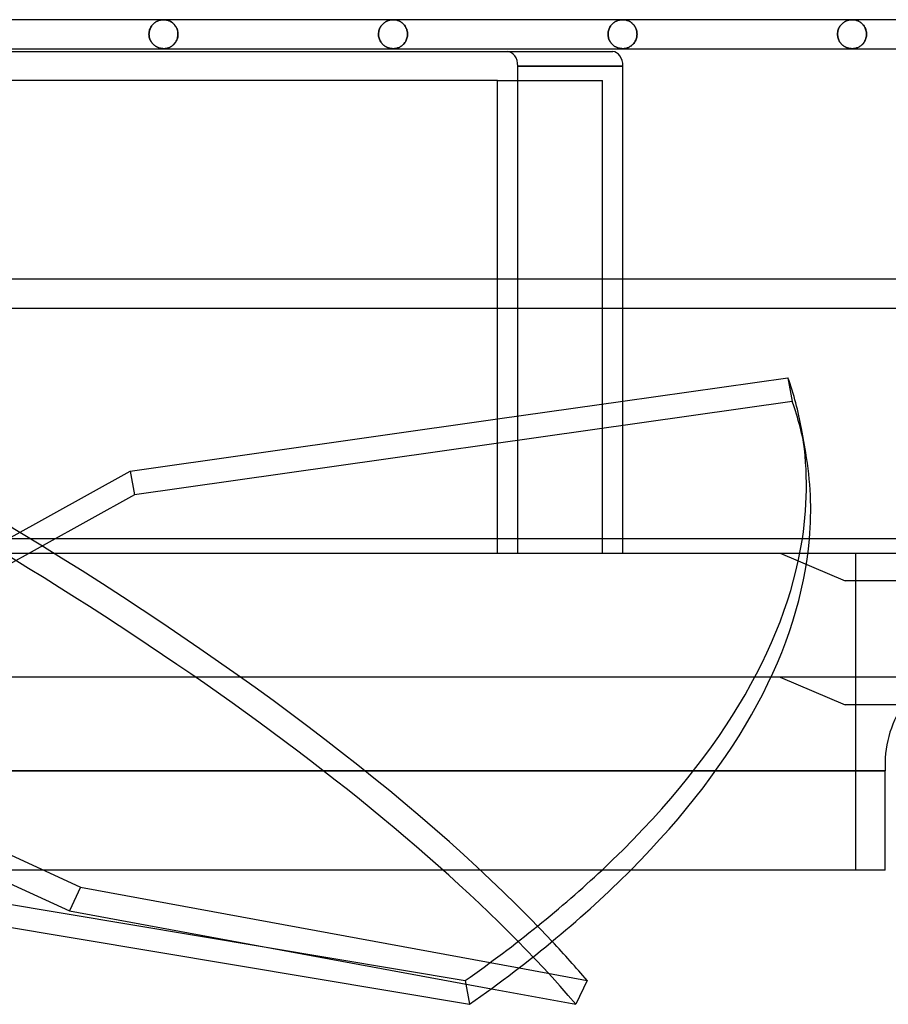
# Model space of a CAD drawing. Header units: millimetres. Extents: x -133 to 133, y -31 to 76.
# Tile 6 of 7: x 43 to 103, y -31 to 37. Entities that reach past the tile are written whole.
import ezdxf

# ---------------------------------------------------------------- set-up
doc = ezdxf.new("R2010")
doc.units = ezdxf.units.MM
doc.layers.add('HIDDEN', color=7, linetype='Continuous')
doc.layers.add('THICK', color=7, linetype='Continuous')

msp = doc.modelspace()

# ---------------------------------------------------------------- linework, layer by layer
at = {"layer": 'HIDDEN'}
for p, q in [((52.199, 36.664), (52.249, 36.693)), ((52.249, 36.693), (52.199, 36.664)), ((52.249, 36.693), (52.301, 36.719)), ((52.301, 36.719), (52.249, 36.693)), ((52.301, 36.719), (52.353, 36.742)), ((52.353, 36.742), (52.301, 36.719)), ((52.353, 36.742), (52.406, 36.761)), ((52.406, 36.761), (52.353, 36.742)), ((52.406, 36.761), (52.459, 36.778)), ((52.459, 36.778), (52.406, 36.761)), ((52.459, 36.778), (52.513, 36.791)), ((52.513, 36.791), (52.459, 36.778)), ((52.513, 36.791), (52.567, 36.802)), ((52.567, 36.802), (52.513, 36.791)), ((52.567, 36.802), (52.621, 36.809)), ((52.621, 36.809), (52.567, 36.802)), ((52.621, 36.809), (52.676, 36.814)), ((52.676, 36.814), (52.621, 36.809)), ((52.676, 36.814), (52.73, 36.815)), ((52.73, 36.815), (52.676, 36.814)), ((52.78, 36.814), (52.73, 36.815)), ((52.73, 36.815), (52.782, 36.814)), ((52.83, 36.81), (52.78, 36.814)), ((52.782, 36.814), (52.834, 36.81)), ((52.88, 36.804), (52.83, 36.81)), ((52.834, 36.81), (52.886, 36.803)), ((52.93, 36.795), (52.88, 36.804)), ((52.886, 36.803), (52.938, 36.793)), ((52.979, 36.783), (52.93, 36.795)), ((52.938, 36.793), (52.989, 36.781)), ((53.028, 36.769), (52.979, 36.783)), ((52.989, 36.781), (53.04, 36.766)), ((53.077, 36.752), (53.028, 36.769)), ((53.04, 36.766), (53.09, 36.747)), ((53.125, 36.733), (53.077, 36.752)), ((53.09, 36.747), (53.14, 36.727)), ((53.172, 36.711), (53.125, 36.733)), ((53.14, 36.727), (53.189, 36.703)), ((53.219, 36.686), (53.172, 36.711)), ((53.189, 36.703), (53.237, 36.676)), ((53.265, 36.658), (53.219, 36.686)), ((68.029, 36.664), (68.08, 36.693)), ((68.08, 36.693), (68.029, 36.664)), ((68.08, 36.693), (68.131, 36.719)), ((68.131, 36.719), (68.08, 36.693)), ((68.131, 36.719), (68.184, 36.742)), ((68.184, 36.742), (68.131, 36.719)), ((68.184, 36.742), (68.236, 36.761)), ((68.236, 36.761), (68.184, 36.742)), ((68.236, 36.761), (68.289, 36.778)), ((68.289, 36.778), (68.236, 36.761)), ((68.289, 36.778), (68.343, 36.791)), ((68.343, 36.791), (68.289, 36.778)), ((68.343, 36.791), (68.397, 36.802)), ((68.397, 36.802), (68.343, 36.791)), ((68.397, 36.802), (68.451, 36.809)), ((68.451, 36.809), (68.397, 36.802)), ((68.451, 36.809), (68.506, 36.814)), ((68.506, 36.814), (68.451, 36.809)), ((68.506, 36.814), (68.56, 36.815)), ((68.56, 36.815), (68.506, 36.814)), ((68.61, 36.814), (68.56, 36.815)), ((68.56, 36.815), (68.61, 36.814)), ((68.66, 36.81), (68.61, 36.814)), ((68.61, 36.814), (68.66, 36.81)), ((68.71, 36.804), (68.66, 36.81)), ((68.66, 36.81), (68.71, 36.804)), ((68.76, 36.795), (68.71, 36.804)), ((68.71, 36.804), (68.76, 36.795)), ((68.81, 36.783), (68.76, 36.795)), ((68.76, 36.795), (68.81, 36.783)), ((68.859, 36.769), (68.81, 36.783)), ((68.81, 36.783), (68.859, 36.769)), ((68.908, 36.752), (68.859, 36.769)), ((68.859, 36.769), (68.908, 36.752)), ((68.956, 36.733), (68.908, 36.752)), ((68.908, 36.752), (68.956, 36.733)), ((69.003, 36.711), (68.956, 36.733)), ((68.956, 36.733), (69.003, 36.711)), ((69.05, 36.686), (69.003, 36.711)), ((69.003, 36.711), (69.05, 36.686)), ((69.096, 36.658), (69.05, 36.686)), ((69.05, 36.686), (69.096, 36.658)), ((83.86, 36.664), (83.91, 36.693)), ((83.91, 36.693), (83.86, 36.664)), ((83.91, 36.693), (83.962, 36.719)), ((83.962, 36.719), (83.91, 36.693)), ((83.962, 36.719), (84.014, 36.742)), ((84.014, 36.742), (83.962, 36.719)), ((84.014, 36.742), (84.066, 36.761)), ((84.066, 36.761), (84.014, 36.742)), ((84.066, 36.761), (84.12, 36.778)), ((84.12, 36.778), (84.066, 36.761)), ((84.12, 36.778), (84.173, 36.791)), ((84.173, 36.791), (84.12, 36.778)), ((84.173, 36.791), (84.227, 36.802)), ((84.227, 36.802), (84.173, 36.791)), ((84.227, 36.802), (84.281, 36.809)), ((84.281, 36.809), (84.227, 36.802)), ((84.281, 36.809), (84.336, 36.814)), ((84.336, 36.814), (84.281, 36.809)), ((84.336, 36.814), (84.39, 36.815)), ((84.39, 36.815), (84.336, 36.814)), ((84.44, 36.814), (84.39, 36.815)), ((84.39, 36.815), (84.44, 36.814)), ((84.49, 36.81), (84.44, 36.814)), ((84.44, 36.814), (84.49, 36.81)), ((84.54, 36.804), (84.49, 36.81)), ((84.49, 36.81), (84.54, 36.804)), ((84.59, 36.795), (84.54, 36.804)), ((84.54, 36.804), (84.59, 36.795)), ((84.64, 36.783), (84.59, 36.795)), ((84.59, 36.795), (84.64, 36.783)), ((84.689, 36.769), (84.64, 36.783)), ((84.64, 36.783), (84.689, 36.769)), ((84.738, 36.752), (84.689, 36.769)), ((84.689, 36.769), (84.738, 36.752)), ((84.786, 36.733), (84.738, 36.752)), ((84.738, 36.752), (84.786, 36.733)), ((84.834, 36.711), (84.786, 36.733)), ((84.786, 36.733), (84.834, 36.711)), ((84.88, 36.686), (84.834, 36.711)), ((84.834, 36.711), (84.88, 36.686)), ((84.926, 36.658), (84.88, 36.686)), ((84.88, 36.686), (84.926, 36.658)), ((99.69, 36.664), (99.741, 36.693)), ((99.741, 36.693), (99.69, 36.664)), ((99.741, 36.693), (99.792, 36.719)), ((99.792, 36.719), (99.741, 36.693)), ((99.792, 36.719), (99.844, 36.742)), ((99.844, 36.742), (99.792, 36.719)), ((99.844, 36.742), (99.896, 36.761)), ((99.896, 36.761), (99.844, 36.742)), ((99.896, 36.761), (99.95, 36.778)), ((99.95, 36.778), (99.896, 36.761)), ((99.95, 36.778), (100.003, 36.791)), ((100.003, 36.791), (99.95, 36.778)), ((100.003, 36.791), (100.057, 36.802)), ((100.057, 36.802), (100.003, 36.791)), ((100.057, 36.802), (100.111, 36.809)), ((100.111, 36.809), (100.057, 36.802)), ((100.111, 36.809), (100.166, 36.814)), ((100.166, 36.814), (100.111, 36.809)), ((100.166, 36.814), (100.22, 36.815)), ((100.22, 36.815), (100.166, 36.814)), ((100.22, 36.815), (100.27, 36.814)), ((100.272, 36.814), (100.22, 36.815)), ((100.27, 36.814), (100.32, 36.81)), ((100.324, 36.81), (100.272, 36.814)), ((100.32, 36.81), (100.37, 36.804)), ((100.376, 36.803), (100.324, 36.81)), ((100.37, 36.804), (100.42, 36.795)), ((100.428, 36.793), (100.376, 36.803)), ((100.42, 36.795), (100.47, 36.783)), ((100.479, 36.781), (100.428, 36.793)), ((100.47, 36.783), (100.519, 36.769)), ((100.53, 36.765), (100.479, 36.781)), ((100.519, 36.769), (100.568, 36.752)), ((100.581, 36.747), (100.53, 36.765)), ((100.568, 36.752), (100.616, 36.733)), ((100.631, 36.726), (100.581, 36.747)), ((100.616, 36.733), (100.664, 36.711)), ((100.68, 36.702), (100.631, 36.726)), ((100.664, 36.711), (100.711, 36.686)), ((100.728, 36.675), (100.68, 36.702)), ((100.711, 36.686), (100.757, 36.658)), ((51.732, 35.966), (51.746, 36.039)), ((51.746, 36.039), (51.732, 35.966)), ((51.746, 36.039), (51.766, 36.11)), ((51.766, 36.11), (51.746, 36.039)), ((51.766, 36.11), (51.79, 36.178)), ((51.79, 36.178), (51.766, 36.11)), ((51.79, 36.178), (51.818, 36.243)), ((51.818, 36.243), (51.79, 36.178)), ((51.818, 36.243), (51.85, 36.304)), ((51.85, 36.304), (51.818, 36.243)), ((51.85, 36.304), (51.886, 36.362)), ((51.886, 36.362), (51.85, 36.304)), ((51.886, 36.362), (51.924, 36.416)), ((51.924, 36.416), (51.886, 36.362)), ((51.924, 36.416), (51.965, 36.466)), ((51.965, 36.466), (51.924, 36.416)), ((51.965, 36.466), (52.009, 36.513)), ((52.009, 36.513), (51.965, 36.466)), ((52.009, 36.513), (52.054, 36.556)), ((52.054, 36.556), (52.009, 36.513)), ((52.054, 36.556), (52.101, 36.595)), ((52.101, 36.595), (52.054, 36.556)), ((52.101, 36.595), (52.149, 36.631)), ((52.149, 36.631), (52.101, 36.595)), ((52.149, 36.631), (52.199, 36.664)), ((52.199, 36.664), (52.149, 36.631)), ((53.237, 36.676), (53.284, 36.645)), ((53.31, 36.627), (53.265, 36.658)), ((53.284, 36.645), (53.33, 36.612)), ((53.354, 36.594), (53.31, 36.627)), ((53.33, 36.612), (53.375, 36.576)), ((53.396, 36.557), (53.354, 36.594)), ((53.375, 36.576), (53.419, 36.536)), ((53.437, 36.517), (53.396, 36.557)), ((53.419, 36.536), (53.46, 36.493)), ((53.477, 36.474), (53.437, 36.517)), ((53.46, 36.493), (53.5, 36.446)), ((53.514, 36.428), (53.477, 36.474)), ((53.5, 36.446), (53.537, 36.396)), ((53.549, 36.379), (53.514, 36.428)), ((53.537, 36.396), (53.572, 36.343)), ((53.582, 36.327), (53.549, 36.379)), ((53.572, 36.343), (53.605, 36.286)), ((53.613, 36.271), (53.582, 36.327)), ((53.605, 36.286), (53.634, 36.226)), ((53.64, 36.213), (53.613, 36.271)), ((53.634, 36.226), (53.659, 36.164)), ((53.663, 36.152), (53.64, 36.213)), ((53.659, 36.164), (53.681, 36.098)), ((53.683, 36.088), (53.663, 36.152)), ((53.681, 36.098), (53.698, 36.03)), ((53.699, 36.022), (53.683, 36.088)), ((53.698, 36.03), (53.71, 35.959)), ((53.711, 35.954), (53.699, 36.022)), ((67.564, 35.966), (67.578, 36.039)), ((67.578, 36.039), (67.564, 35.966)), ((67.578, 36.039), (67.598, 36.11)), ((67.598, 36.11), (67.578, 36.039)), ((67.598, 36.11), (67.622, 36.178)), ((67.622, 36.178), (67.598, 36.11)), ((67.622, 36.178), (67.65, 36.243)), ((67.65, 36.243), (67.622, 36.178)), ((67.65, 36.243), (67.682, 36.304)), ((67.682, 36.304), (67.65, 36.243)), ((67.682, 36.304), (67.717, 36.362)), ((67.717, 36.362), (67.682, 36.304)), ((67.717, 36.362), (67.756, 36.416)), ((67.756, 36.416), (67.717, 36.362)), ((67.756, 36.416), (67.797, 36.466)), ((67.797, 36.466), (67.756, 36.416)), ((67.797, 36.466), (67.84, 36.513)), ((67.84, 36.513), (67.797, 36.466)), ((67.84, 36.513), (67.885, 36.556)), ((67.885, 36.556), (67.84, 36.513)), ((67.885, 36.556), (67.932, 36.595)), ((67.932, 36.595), (67.885, 36.556)), ((67.932, 36.595), (67.98, 36.631)), ((67.98, 36.631), (67.932, 36.595)), ((67.98, 36.631), (68.029, 36.664)), ((68.029, 36.664), (67.98, 36.631)), ((69.141, 36.627), (69.096, 36.658)), ((69.096, 36.658), (69.141, 36.627)), ((69.185, 36.594), (69.141, 36.627)), ((69.141, 36.627), (69.185, 36.594)), ((69.227, 36.557), (69.185, 36.594)), ((69.185, 36.594), (69.227, 36.557)), ((69.268, 36.517), (69.227, 36.557)), ((69.227, 36.557), (69.268, 36.517)), ((69.308, 36.474), (69.268, 36.517)), ((69.268, 36.517), (69.308, 36.474)), ((69.345, 36.428), (69.308, 36.474)), ((69.308, 36.474), (69.345, 36.428)), ((69.381, 36.379), (69.345, 36.428)), ((69.345, 36.428), (69.381, 36.379)), ((69.414, 36.327), (69.381, 36.379)), ((69.381, 36.379), (69.414, 36.327)), ((69.444, 36.271), (69.414, 36.327)), ((69.414, 36.327), (69.444, 36.271)), ((69.471, 36.213), (69.444, 36.271)), ((69.444, 36.271), (69.471, 36.213)), ((69.495, 36.152), (69.471, 36.213)), ((69.471, 36.213), (69.495, 36.152)), ((69.515, 36.088), (69.495, 36.152)), ((69.495, 36.152), (69.515, 36.088)), ((69.531, 36.022), (69.515, 36.088)), ((69.515, 36.088), (69.531, 36.022)), ((69.543, 35.954), (69.531, 36.022)), ((69.531, 36.022), (69.543, 35.954)), ((83.396, 35.966), (83.41, 36.039)), ((83.41, 36.039), (83.396, 35.966)), ((83.41, 36.039), (83.429, 36.11)), ((83.429, 36.11), (83.41, 36.039)), ((83.429, 36.11), (83.453, 36.178)), ((83.453, 36.178), (83.429, 36.11)), ((83.453, 36.178), (83.481, 36.242)), ((83.481, 36.242), (83.453, 36.178)), ((83.481, 36.242), (83.513, 36.304)), ((83.513, 36.304), (83.481, 36.242)), ((83.513, 36.304), (83.548, 36.362)), ((83.548, 36.362), (83.513, 36.304)), ((83.548, 36.362), (83.587, 36.416)), ((83.587, 36.416), (83.548, 36.362)), ((83.587, 36.416), (83.628, 36.466)), ((83.628, 36.466), (83.587, 36.416)), ((83.628, 36.466), (83.671, 36.513)), ((83.671, 36.513), (83.628, 36.466)), ((83.671, 36.513), (83.716, 36.556)), ((83.716, 36.556), (83.671, 36.513)), ((83.716, 36.556), (83.762, 36.595)), ((83.762, 36.595), (83.716, 36.556)), ((83.762, 36.595), (83.81, 36.631)), ((83.81, 36.631), (83.762, 36.595)), ((83.81, 36.631), (83.86, 36.664)), ((83.86, 36.664), (83.81, 36.631)), ((84.971, 36.627), (84.926, 36.658)), ((84.926, 36.658), (84.971, 36.627)), ((85.015, 36.594), (84.971, 36.627)), ((84.971, 36.627), (85.015, 36.594)), ((85.058, 36.557), (85.015, 36.594)), ((85.015, 36.594), (85.058, 36.557)), ((85.099, 36.517), (85.058, 36.557)), ((85.058, 36.557), (85.099, 36.517)), ((85.138, 36.474), (85.099, 36.517)), ((85.099, 36.517), (85.138, 36.474)), ((85.176, 36.428), (85.138, 36.474)), ((85.138, 36.474), (85.176, 36.428)), ((85.212, 36.379), (85.176, 36.428)), ((85.176, 36.428), (85.212, 36.379)), ((85.245, 36.327), (85.212, 36.379)), ((85.212, 36.379), (85.245, 36.327)), ((85.275, 36.272), (85.245, 36.327)), ((85.245, 36.327), (85.275, 36.272)), ((85.302, 36.213), (85.275, 36.272)), ((85.275, 36.272), (85.302, 36.213)), ((85.326, 36.152), (85.302, 36.213)), ((85.302, 36.213), (85.326, 36.152)), ((85.347, 36.088), (85.326, 36.152)), ((85.326, 36.152), (85.347, 36.088)), ((85.363, 36.022), (85.347, 36.088)), ((85.347, 36.088), (85.363, 36.022)), ((85.375, 35.954), (85.363, 36.022)), ((85.363, 36.022), (85.375, 35.954)), ((99.227, 35.966), (99.241, 36.039)), ((99.241, 36.039), (99.227, 35.966)), ((99.241, 36.039), (99.26, 36.11)), ((99.26, 36.11), (99.241, 36.039)), ((99.26, 36.11), (99.284, 36.178)), ((99.284, 36.178), (99.26, 36.11)), ((99.284, 36.178), (99.312, 36.242)), ((99.312, 36.242), (99.284, 36.178)), ((99.312, 36.242), (99.344, 36.304)), ((99.344, 36.304), (99.312, 36.242)), ((99.344, 36.304), (99.379, 36.362)), ((99.379, 36.362), (99.344, 36.304)), ((99.379, 36.362), (99.417, 36.416)), ((99.417, 36.416), (99.379, 36.362)), ((99.417, 36.416), (99.458, 36.466)), ((99.458, 36.466), (99.417, 36.416)), ((99.458, 36.466), (99.501, 36.513)), ((99.501, 36.513), (99.458, 36.466)), ((99.501, 36.513), (99.546, 36.556)), ((99.546, 36.556), (99.501, 36.513)), ((99.546, 36.556), (99.593, 36.595)), ((99.593, 36.595), (99.546, 36.556)), ((99.593, 36.595), (99.641, 36.631)), ((99.641, 36.631), (99.593, 36.595)), ((99.641, 36.631), (99.69, 36.664)), ((99.69, 36.664), (99.641, 36.631)), ((100.776, 36.645), (100.728, 36.675)), ((100.757, 36.658), (100.802, 36.627)), ((100.822, 36.612), (100.776, 36.645)), ((100.802, 36.627), (100.846, 36.594)), ((100.867, 36.576), (100.822, 36.612)), ((100.846, 36.594), (100.888, 36.557)), ((100.911, 36.536), (100.867, 36.576)), ((100.888, 36.557), (100.929, 36.517)), ((100.952, 36.493), (100.911, 36.536)), ((100.929, 36.517), (100.969, 36.474)), ((100.992, 36.447), (100.952, 36.493)), ((100.969, 36.474), (101.007, 36.429)), ((101.03, 36.397), (100.992, 36.447)), ((101.007, 36.429), (101.042, 36.379)), ((101.065, 36.344), (101.03, 36.397)), ((101.042, 36.379), (101.075, 36.327)), ((101.098, 36.287), (101.065, 36.344)), ((101.075, 36.327), (101.106, 36.272)), ((101.127, 36.227), (101.098, 36.287)), ((101.106, 36.272), (101.133, 36.213)), ((101.153, 36.164), (101.127, 36.227)), ((101.133, 36.213), (101.157, 36.152)), ((101.175, 36.098), (101.153, 36.164)), ((101.157, 36.152), (101.177, 36.088)), ((101.192, 36.03), (101.175, 36.098)), ((101.177, 36.088), (101.194, 36.022)), ((101.205, 35.959), (101.192, 36.03)), ((101.194, 36.022), (101.205, 35.954)), ((51.72, 35.815), (51.723, 35.891)), ((51.723, 35.891), (51.72, 35.815)), ((51.72, 35.815), (51.723, 35.743)), ((51.723, 35.743), (51.72, 35.815)), ((51.723, 35.891), (51.732, 35.966)), ((51.732, 35.966), (51.723, 35.891)), ((51.723, 35.743), (51.731, 35.672)), ((51.731, 35.672), (51.723, 35.743)), ((51.731, 35.672), (51.743, 35.603)), ((51.743, 35.603), (51.731, 35.672)), ((51.743, 35.603), (51.761, 35.536)), ((51.761, 35.536), (51.743, 35.603)), ((51.761, 35.536), (51.783, 35.471)), ((51.783, 35.471), (51.761, 35.536)), ((51.783, 35.471), (51.808, 35.408)), ((51.808, 35.408), (51.783, 35.471)), ((51.808, 35.408), (51.837, 35.349)), ((51.837, 35.349), (51.808, 35.408)), ((51.837, 35.349), (51.87, 35.293)), ((51.87, 35.293), (51.837, 35.349)), ((53.572, 35.287), (53.605, 35.344)), ((53.613, 35.359), (53.582, 35.303)), ((53.605, 35.344), (53.634, 35.404)), ((53.64, 35.417), (53.613, 35.359)), ((53.634, 35.404), (53.659, 35.466)), ((53.663, 35.478), (53.64, 35.417)), ((53.659, 35.466), (53.681, 35.532)), ((53.683, 35.542), (53.663, 35.478)), ((53.681, 35.532), (53.698, 35.6)), ((53.699, 35.608), (53.683, 35.542)), ((53.698, 35.6), (53.71, 35.671)), ((53.711, 35.676), (53.699, 35.608)), ((53.71, 35.959), (53.718, 35.888)), ((53.71, 35.671), (53.718, 35.742)), ((53.718, 35.885), (53.711, 35.954)), ((53.718, 35.745), (53.711, 35.676)), ((53.718, 35.888), (53.721, 35.815)), ((53.721, 35.815), (53.718, 35.885)), ((53.718, 35.742), (53.721, 35.815)), ((53.721, 35.815), (53.718, 35.745)), ((67.553, 35.815), (67.556, 35.891)), ((67.556, 35.891), (67.553, 35.815)), ((67.553, 35.815), (67.555, 35.744)), ((67.555, 35.744), (67.553, 35.815)), ((67.555, 35.744), (67.563, 35.673)), ((67.563, 35.673), (67.555, 35.744)), ((67.556, 35.891), (67.564, 35.966)), ((67.564, 35.966), (67.556, 35.891)), ((67.563, 35.673), (67.576, 35.603)), ((67.576, 35.603), (67.563, 35.673)), ((67.576, 35.603), (67.593, 35.536)), ((67.593, 35.536), (67.576, 35.603)), ((67.593, 35.536), (67.615, 35.471)), ((67.615, 35.471), (67.593, 35.536)), ((67.615, 35.471), (67.64, 35.409)), ((67.64, 35.409), (67.615, 35.471)), ((67.64, 35.409), (67.669, 35.35)), ((67.669, 35.35), (67.64, 35.409)), ((67.669, 35.35), (67.701, 35.294)), ((67.701, 35.294), (67.669, 35.35)), ((69.404, 35.287), (69.436, 35.343)), ((69.436, 35.343), (69.404, 35.287)), ((69.436, 35.343), (69.465, 35.403)), ((69.465, 35.403), (69.436, 35.343)), ((69.465, 35.403), (69.491, 35.466)), ((69.491, 35.466), (69.465, 35.403)), ((69.491, 35.466), (69.512, 35.532)), ((69.512, 35.532), (69.491, 35.466)), ((69.512, 35.532), (69.53, 35.6)), ((69.53, 35.6), (69.512, 35.532)), ((69.53, 35.6), (69.542, 35.671)), ((69.542, 35.671), (69.53, 35.6)), ((69.542, 35.671), (69.55, 35.742)), ((69.55, 35.742), (69.542, 35.671)), ((69.55, 35.885), (69.543, 35.954)), ((69.543, 35.954), (69.55, 35.885)), ((69.553, 35.815), (69.55, 35.885)), ((69.55, 35.885), (69.553, 35.815)), ((69.55, 35.742), (69.553, 35.815)), ((69.553, 35.815), (69.55, 35.742)), ((83.384, 35.815), (83.387, 35.891)), ((83.387, 35.891), (83.384, 35.815)), ((83.384, 35.815), (83.387, 35.744)), ((83.387, 35.744), (83.384, 35.815)), ((83.387, 35.891), (83.396, 35.966)), ((83.396, 35.966), (83.387, 35.891)), ((83.387, 35.744), (83.394, 35.673)), ((83.394, 35.673), (83.387, 35.744)), ((83.394, 35.673), (83.407, 35.604)), ((83.407, 35.604), (83.394, 35.673)), ((83.407, 35.604), (83.424, 35.536)), ((83.424, 35.536), (83.407, 35.604)), ((83.424, 35.536), (83.446, 35.471)), ((83.446, 35.471), (83.424, 35.536)), ((83.446, 35.471), (83.471, 35.409)), ((83.471, 35.409), (83.446, 35.471)), ((83.471, 35.409), (83.5, 35.35)), ((83.5, 35.35), (83.471, 35.409)), ((83.5, 35.35), (83.532, 35.294)), ((83.532, 35.294), (83.5, 35.35)), ((85.235, 35.286), (85.267, 35.343)), ((85.267, 35.343), (85.235, 35.286)), ((85.267, 35.343), (85.296, 35.403)), ((85.296, 35.403), (85.267, 35.343)), ((85.296, 35.403), (85.322, 35.466)), ((85.322, 35.466), (85.296, 35.403)), ((85.322, 35.466), (85.344, 35.532)), ((85.344, 35.532), (85.322, 35.466)), ((85.344, 35.532), (85.361, 35.6)), ((85.361, 35.6), (85.344, 35.532)), ((85.361, 35.6), (85.374, 35.671)), ((85.374, 35.671), (85.361, 35.6)), ((85.374, 35.671), (85.382, 35.742)), ((85.382, 35.742), (85.374, 35.671)), ((85.382, 35.885), (85.375, 35.954)), ((85.375, 35.954), (85.382, 35.885)), ((85.384, 35.815), (85.382, 35.885)), ((85.382, 35.885), (85.384, 35.815)), ((85.382, 35.742), (85.384, 35.815)), ((85.384, 35.815), (85.382, 35.742)), ((99.215, 35.815), (99.218, 35.891)), ((99.218, 35.891), (99.215, 35.815)), ((99.215, 35.815), (99.218, 35.744)), ((99.218, 35.744), (99.215, 35.815)), ((99.218, 35.891), (99.227, 35.966)), ((99.227, 35.966), (99.218, 35.891)), ((99.218, 35.744), (99.225, 35.673)), ((99.225, 35.673), (99.218, 35.744)), ((99.225, 35.673), (99.238, 35.604)), ((99.238, 35.604), (99.225, 35.673)), ((99.238, 35.604), (99.255, 35.537)), ((99.255, 35.537), (99.238, 35.604)), ((99.255, 35.537), (99.276, 35.472)), ((99.276, 35.472), (99.255, 35.537)), ((99.276, 35.472), (99.302, 35.41)), ((99.302, 35.41), (99.276, 35.472)), ((99.302, 35.41), (99.33, 35.351)), ((99.33, 35.351), (99.302, 35.41)), ((99.33, 35.351), (99.362, 35.295)), ((99.362, 35.295), (99.33, 35.351)), ((101.098, 35.343), (101.065, 35.286)), ((101.075, 35.303), (101.106, 35.358)), ((101.127, 35.403), (101.098, 35.343)), ((101.106, 35.358), (101.133, 35.417)), ((101.153, 35.466), (101.127, 35.403)), ((101.133, 35.417), (101.157, 35.478)), ((101.175, 35.532), (101.153, 35.466)), ((101.157, 35.478), (101.177, 35.542)), ((101.192, 35.6), (101.175, 35.532)), ((101.177, 35.542), (101.194, 35.608)), ((101.205, 35.671), (101.192, 35.6)), ((101.194, 35.608), (101.205, 35.676)), ((101.212, 35.888), (101.205, 35.959)), ((101.205, 35.954), (101.213, 35.885)), ((101.205, 35.676), (101.213, 35.745)), ((101.212, 35.742), (101.205, 35.671)), ((101.215, 35.815), (101.212, 35.888)), ((101.215, 35.815), (101.212, 35.742)), ((101.213, 35.885), (101.215, 35.815)), ((101.213, 35.745), (101.215, 35.815)), ((51.87, 35.293), (51.905, 35.241)), ((51.905, 35.241), (51.87, 35.293)), ((51.905, 35.241), (51.942, 35.191)), ((51.942, 35.191), (51.905, 35.241)), ((51.942, 35.191), (51.982, 35.145)), ((51.982, 35.145), (51.942, 35.191)), ((51.982, 35.145), (52.024, 35.102)), ((52.024, 35.102), (51.982, 35.145)), ((52.024, 35.102), (52.067, 35.063)), ((52.067, 35.063), (52.024, 35.102)), ((52.067, 35.063), (52.112, 35.026)), ((52.112, 35.026), (52.067, 35.063)), ((52.112, 35.026), (52.158, 34.993)), ((52.158, 34.993), (52.112, 35.026)), ((52.158, 34.993), (52.205, 34.962)), ((52.205, 34.962), (52.158, 34.993)), ((52.205, 34.962), (52.253, 34.935)), ((52.253, 34.935), (52.205, 34.962)), ((52.253, 34.935), (52.302, 34.91)), ((52.302, 34.91), (52.253, 34.935)), ((52.302, 34.91), (52.353, 34.888)), ((52.353, 34.888), (52.302, 34.91)), ((52.353, 34.888), (52.405, 34.869)), ((52.405, 34.869), (52.353, 34.888)), ((52.405, 34.869), (52.457, 34.853)), ((52.457, 34.853), (52.405, 34.869)), ((52.457, 34.853), (52.511, 34.839)), ((52.511, 34.839), (52.457, 34.853)), ((52.511, 34.839), (52.565, 34.829)), ((52.565, 34.829), (52.511, 34.839)), ((52.565, 34.829), (52.62, 34.821)), ((52.62, 34.821), (52.565, 34.829)), ((52.62, 34.821), (52.675, 34.817)), ((52.675, 34.817), (52.62, 34.821)), ((52.675, 34.817), (52.73, 34.815)), ((52.73, 34.815), (52.675, 34.817)), ((52.73, 34.815), (52.782, 34.816)), ((52.78, 34.816), (52.73, 34.815)), ((52.83, 34.82), (52.78, 34.816)), ((52.782, 34.816), (52.834, 34.82)), ((52.88, 34.826), (52.83, 34.82)), ((52.834, 34.82), (52.886, 34.827)), ((52.93, 34.835), (52.88, 34.826)), ((52.886, 34.827), (52.938, 34.837)), ((52.979, 34.847), (52.93, 34.835)), ((52.938, 34.837), (52.989, 34.849)), ((53.028, 34.861), (52.979, 34.847)), ((52.989, 34.849), (53.04, 34.864)), ((53.077, 34.878), (53.028, 34.861)), ((53.04, 34.864), (53.09, 34.883)), ((53.125, 34.897), (53.077, 34.878)), ((53.09, 34.883), (53.14, 34.903)), ((53.172, 34.919), (53.125, 34.897)), ((53.14, 34.903), (53.189, 34.927)), ((53.219, 34.944), (53.172, 34.919)), ((53.189, 34.927), (53.237, 34.954)), ((53.265, 34.972), (53.219, 34.944)), ((53.237, 34.954), (53.284, 34.985)), ((53.31, 35.003), (53.265, 34.972)), ((53.284, 34.985), (53.33, 35.018)), ((53.354, 35.036), (53.31, 35.003)), ((53.33, 35.018), (53.375, 35.054)), ((53.396, 35.073), (53.354, 35.036)), ((53.375, 35.054), (53.419, 35.094)), ((53.437, 35.113), (53.396, 35.073)), ((53.419, 35.094), (53.46, 35.137)), ((53.477, 35.156), (53.437, 35.113)), ((53.46, 35.137), (53.5, 35.184)), ((53.514, 35.202), (53.477, 35.156)), ((53.5, 35.184), (53.537, 35.234)), ((53.549, 35.251), (53.514, 35.202)), ((53.537, 35.234), (53.572, 35.287)), ((53.582, 35.303), (53.549, 35.251)), ((67.701, 35.294), (67.736, 35.241)), ((67.736, 35.241), (67.701, 35.294)), ((67.736, 35.241), (67.773, 35.192)), ((67.773, 35.192), (67.736, 35.241)), ((67.773, 35.192), (67.813, 35.146)), ((67.813, 35.146), (67.773, 35.192)), ((67.813, 35.146), (67.854, 35.103)), ((67.854, 35.103), (67.813, 35.146)), ((67.854, 35.103), (67.898, 35.063)), ((67.898, 35.063), (67.854, 35.103)), ((67.898, 35.063), (67.942, 35.027)), ((67.942, 35.027), (67.898, 35.063)), ((67.942, 35.027), (67.988, 34.993)), ((67.988, 34.993), (67.942, 35.027)), ((67.988, 34.993), (68.035, 34.963)), ((68.035, 34.963), (67.988, 34.993)), ((68.035, 34.963), (68.083, 34.935)), ((68.083, 34.935), (68.035, 34.963)), ((68.083, 34.935), (68.132, 34.911)), ((68.132, 34.911), (68.083, 34.935)), ((68.132, 34.911), (68.183, 34.888)), ((68.183, 34.888), (68.132, 34.911)), ((68.183, 34.888), (68.234, 34.869)), ((68.234, 34.869), (68.183, 34.888)), ((68.234, 34.869), (68.287, 34.853)), ((68.287, 34.853), (68.234, 34.869)), ((68.287, 34.853), (68.341, 34.839)), ((68.341, 34.839), (68.287, 34.853)), ((68.341, 34.839), (68.395, 34.829)), ((68.395, 34.829), (68.341, 34.839)), ((68.395, 34.829), (68.449, 34.821)), ((68.449, 34.821), (68.395, 34.829)), ((68.449, 34.821), (68.505, 34.817)), ((68.505, 34.817), (68.449, 34.821)), ((68.505, 34.817), (68.56, 34.815)), ((68.56, 34.815), (68.505, 34.817)), ((68.56, 34.815), (68.612, 34.816)), ((68.612, 34.816), (68.56, 34.815)), ((68.612, 34.816), (68.664, 34.82)), ((68.664, 34.82), (68.612, 34.816)), ((68.664, 34.82), (68.716, 34.827)), ((68.716, 34.827), (68.664, 34.82)), ((68.716, 34.827), (68.768, 34.837)), ((68.768, 34.837), (68.716, 34.827)), ((68.768, 34.837), (68.819, 34.849)), ((68.819, 34.849), (68.768, 34.837)), ((68.819, 34.849), (68.87, 34.865)), ((68.87, 34.865), (68.819, 34.849)), ((68.87, 34.865), (68.921, 34.883)), ((68.921, 34.883), (68.87, 34.865)), ((68.921, 34.883), (68.97, 34.904)), ((68.97, 34.904), (68.921, 34.883)), ((68.97, 34.904), (69.019, 34.928)), ((69.019, 34.928), (68.97, 34.904)), ((69.019, 34.928), (69.068, 34.955)), ((69.068, 34.955), (69.019, 34.928)), ((69.068, 34.955), (69.115, 34.985)), ((69.115, 34.985), (69.068, 34.955)), ((69.115, 34.985), (69.161, 35.018)), ((69.161, 35.018), (69.115, 34.985)), ((69.161, 35.018), (69.206, 35.054)), ((69.206, 35.054), (69.161, 35.018)), ((69.206, 35.054), (69.25, 35.094)), ((69.25, 35.094), (69.206, 35.054)), ((69.25, 35.094), (69.291, 35.137)), ((69.291, 35.137), (69.25, 35.094)), ((69.291, 35.137), (69.331, 35.183)), ((69.331, 35.183), (69.291, 35.137)), ((69.331, 35.183), (69.369, 35.233)), ((69.369, 35.233), (69.331, 35.183)), ((69.369, 35.233), (69.404, 35.287)), ((69.404, 35.287), (69.369, 35.233)), ((83.532, 35.294), (83.567, 35.242)), ((83.567, 35.242), (83.532, 35.294)), ((83.567, 35.242), (83.604, 35.192)), ((83.604, 35.192), (83.567, 35.242)), ((83.604, 35.192), (83.643, 35.146)), ((83.643, 35.146), (83.604, 35.192)), ((83.643, 35.146), (83.685, 35.103)), ((83.685, 35.103), (83.643, 35.146)), ((83.685, 35.103), (83.728, 35.064)), ((83.728, 35.064), (83.685, 35.103)), ((83.728, 35.064), (83.772, 35.027)), ((83.772, 35.027), (83.728, 35.064)), ((83.772, 35.027), (83.818, 34.994)), ((83.818, 34.994), (83.772, 35.027)), ((83.818, 34.994), (83.864, 34.963)), ((83.864, 34.963), (83.818, 34.994)), ((83.864, 34.963), (83.912, 34.936)), ((83.912, 34.936), (83.864, 34.963)), ((83.912, 34.936), (83.962, 34.911)), ((83.962, 34.911), (83.912, 34.936)), ((83.962, 34.911), (84.012, 34.889)), ((84.012, 34.889), (83.962, 34.911)), ((84.012, 34.889), (84.064, 34.869)), ((84.064, 34.869), (84.012, 34.889)), ((84.064, 34.869), (84.117, 34.853)), ((84.117, 34.853), (84.064, 34.869)), ((84.117, 34.853), (84.17, 34.839)), ((84.17, 34.839), (84.117, 34.853)), ((84.17, 34.839), (84.224, 34.829)), ((84.224, 34.829), (84.17, 34.839)), ((84.224, 34.829), (84.279, 34.821)), ((84.279, 34.821), (84.224, 34.829)), ((84.279, 34.821), (84.335, 34.817)), ((84.335, 34.817), (84.279, 34.821)), ((84.335, 34.817), (84.39, 34.815)), ((84.39, 34.815), (84.335, 34.817)), ((84.39, 34.815), (84.442, 34.816)), ((84.442, 34.816), (84.39, 34.815)), ((84.442, 34.816), (84.494, 34.82)), ((84.494, 34.82), (84.442, 34.816)), ((84.494, 34.82), (84.546, 34.827)), ((84.546, 34.827), (84.494, 34.82)), ((84.546, 34.827), (84.598, 34.837)), ((84.598, 34.837), (84.546, 34.827)), ((84.598, 34.837), (84.649, 34.849)), ((84.649, 34.849), (84.598, 34.837)), ((84.649, 34.849), (84.7, 34.865)), ((84.7, 34.865), (84.649, 34.849)), ((84.7, 34.865), (84.751, 34.883)), ((84.751, 34.883), (84.7, 34.865)), ((84.751, 34.883), (84.801, 34.904)), ((84.801, 34.904), (84.751, 34.883)), ((84.801, 34.904), (84.85, 34.928)), ((84.85, 34.928), (84.801, 34.904)), ((84.85, 34.928), (84.898, 34.955)), ((84.898, 34.955), (84.85, 34.928)), ((84.898, 34.955), (84.945, 34.985)), ((84.945, 34.985), (84.898, 34.955)), ((84.945, 34.985), (84.992, 35.018)), ((84.992, 35.018), (84.945, 34.985)), ((84.992, 35.018), (85.037, 35.054)), ((85.037, 35.054), (84.992, 35.018)), ((85.037, 35.054), (85.08, 35.094)), ((85.08, 35.094), (85.037, 35.054)), ((85.08, 35.094), (85.122, 35.137)), ((85.122, 35.137), (85.08, 35.094)), ((85.122, 35.137), (85.162, 35.183)), ((85.162, 35.183), (85.122, 35.137)), ((85.162, 35.183), (85.2, 35.233)), ((85.2, 35.233), (85.162, 35.183)), ((85.2, 35.233), (85.235, 35.286)), ((85.235, 35.286), (85.2, 35.233)), ((99.362, 35.295), (99.397, 35.242)), ((99.397, 35.242), (99.362, 35.295)), ((99.397, 35.242), (99.434, 35.193)), ((99.434, 35.193), (99.397, 35.242)), ((99.434, 35.193), (99.473, 35.147)), ((99.473, 35.147), (99.434, 35.193)), ((99.473, 35.147), (99.514, 35.104)), ((99.514, 35.104), (99.473, 35.147)), ((99.514, 35.104), (99.557, 35.064)), ((99.557, 35.064), (99.514, 35.104)), ((99.557, 35.064), (99.602, 35.028)), ((99.602, 35.028), (99.557, 35.064)), ((99.602, 35.028), (99.647, 34.994)), ((99.647, 34.994), (99.602, 35.028)), ((99.647, 34.994), (99.694, 34.964)), ((99.694, 34.964), (99.647, 34.994)), ((99.694, 34.964), (99.742, 34.936)), ((99.742, 34.936), (99.694, 34.964)), ((99.742, 34.936), (99.791, 34.911)), ((99.791, 34.911), (99.742, 34.936)), ((99.791, 34.911), (99.842, 34.889)), ((99.842, 34.889), (99.791, 34.911)), ((99.842, 34.889), (99.894, 34.87)), ((99.894, 34.87), (99.842, 34.889)), ((99.894, 34.87), (99.946, 34.853)), ((99.946, 34.853), (99.894, 34.87)), ((99.946, 34.853), (100, 34.839)), ((100, 34.839), (99.946, 34.853)), ((100, 34.839), (100.054, 34.829)), ((100.054, 34.829), (100, 34.839)), ((100.054, 34.829), (100.109, 34.821)), ((100.109, 34.821), (100.054, 34.829)), ((100.109, 34.821), (100.165, 34.817)), ((100.165, 34.817), (100.109, 34.821)), ((100.165, 34.817), (100.22, 34.815)), ((100.22, 34.815), (100.165, 34.817)), ((100.22, 34.815), (100.27, 34.816)), ((100.272, 34.816), (100.22, 34.815)), ((100.27, 34.816), (100.32, 34.82)), ((100.324, 34.82), (100.272, 34.816)), ((100.32, 34.82), (100.37, 34.826)), ((100.376, 34.827), (100.324, 34.82)), ((100.37, 34.826), (100.42, 34.835)), ((100.428, 34.837), (100.376, 34.827)), ((100.42, 34.835), (100.47, 34.847)), ((100.479, 34.849), (100.428, 34.837)), ((100.47, 34.847), (100.519, 34.861)), ((100.53, 34.865), (100.479, 34.849)), ((100.519, 34.861), (100.568, 34.878)), ((100.581, 34.883), (100.53, 34.865)), ((100.568, 34.878), (100.616, 34.897)), ((100.631, 34.904), (100.581, 34.883)), ((100.616, 34.897), (100.664, 34.919)), ((100.68, 34.928), (100.631, 34.904)), ((100.664, 34.919), (100.711, 34.944)), ((100.728, 34.955), (100.68, 34.928)), ((100.711, 34.944), (100.757, 34.972)), ((100.776, 34.985), (100.728, 34.955)), ((100.757, 34.972), (100.802, 35.003)), ((100.822, 35.018), (100.776, 34.985)), ((100.802, 35.003), (100.846, 35.036)), ((100.867, 35.054), (100.822, 35.018)), ((100.846, 35.036), (100.888, 35.073)), ((100.911, 35.094), (100.867, 35.054)), ((100.888, 35.073), (100.929, 35.113)), ((100.952, 35.137), (100.911, 35.094)), ((100.929, 35.113), (100.969, 35.156)), ((100.992, 35.183), (100.952, 35.137)), ((100.969, 35.156), (101.007, 35.201)), ((101.03, 35.233), (100.992, 35.183)), ((101.007, 35.201), (101.042, 35.251)), ((101.065, 35.286), (101.03, 35.233)), ((101.042, 35.251), (101.075, 35.303)), ((77.163, 0), (77.163, 33.615)), ((84.411, 33.615), (77.163, 33.615)), ((75.749, 32.615), (82.997, 32.615)), ((82.997, 0), (82.997, 32.615)), ((82.997, 0), (82.997, 32.615)), ((75.749, 16.907), (75.749, 18.907)), ((77.163, 16.907), (77.163, 18.907)), ((84.411, 16.907), (84.411, 18.907)), ((95.798, 12.116), (96.092, 10.47)), ((96.092, 10.47), (50.72, 4.027)), ((75.749, 9.269), (84.411, 10.499)), ((50.426, 5.673), (50.72, 4.027)), ((50.72, 4.027), (34.085, -5.198)), ((75.749, 0), (75.749, 1)), ((77.163, 0), (77.163, 1)), ((84.411, 0), (84.411, 1)), ((0, 0), (115.05, 0)), ((95.25, 0), (99.75, -1.9)), ((100.45, 0), (100.45, -21.85)), ((95.25, 0), (99.75, -1.9)), ((111, -1.9), (99.75, -1.9)), ((26.845, -13.802), (47.001, -23.027)), ((0, -15.01), (102.5, -15.01)), ((26.077, -15.448), (46.233, -24.673)), ((47.001, -23.027), (46.233, -24.673)), ((47.001, -23.027), (77.245, -28.604)), ((46.233, -24.673), (75.335, -30.039))]:
    msp.add_line(p, q, dxfattribs=at)
for centre, major_axis, ratio, start_param, end_param in [((76.456, 33.615), (0, 1), 0.707107, -1.570796, 0), ((-0.384, -10.323), (89.154, -41.643), 0.293893, 0.572847, 1.445512), ((0.147, -10.323), (96.87, 17.283), 0.475528, -0.000001, 0.0774), ((0.384, -8.677), (-89.154, 41.643), 0.293893, -2.509207, -1.925205), ((-0.147, -8.677), (-96.87, -17.283), 0.475528, 2.511615, 2.980643), ((0.147, -10.323), (96.87, 17.283), 0.475528, -0.595425, -0.126715)]:
    msp.add_ellipse(centre, major_axis=major_axis, ratio=ratio, start_param=start_param, end_param=end_param, dxfattribs=at)
at = {"layer": 'THICK'}
for p, q in [((116.05, 36.815), (0, 36.815)), ((1, 34.815), (116.046, 34.815)), ((34.48, 34.615), (76.456, 34.615)), ((76.456, 34.615), (83.704, 34.615)), ((77.163, 18.907), (77.163, 33.615)), ((77.163, 33.615), (84.411, 33.615)), ((84.411, 18.907), (84.411, 33.615)), ((75.749, 32.615), (34.773, 32.615)), ((75.749, 18.907), (75.749, 32.615)), ((116.046, 18.907), (1, 18.907)), ((1, 16.907), (116.046, 16.907)), ((75.749, 1), (75.749, 16.907)), ((77.163, 1), (77.163, 16.907)), ((84.411, 1), (84.411, 16.907)), ((84.411, 10.499), (95.798, 12.116)), ((50.426, 5.673), (75.749, 9.269)), ((97.017, 6.96), (96.724, 8.605)), ((42, 1), (50.426, 5.673)), ((116.046, 1), (1, 1)), ((-133, 0), (133, 0)), ((133, -8.55), (-133, -8.55)), ((95.25, -8.55), (99.75, -10.45)), ((111, -10.45), (99.75, -10.45)), ((102.5, -15.01), (0, -15.01)), ((102.5, -21.85), (102.5, -15.01)), ((102.5, -21.85), (0, -21.85)), ((35.065, -23.027), (73.54, -29.47)), ((35.359, -24.673), (73.834, -31.116)), ((77.245, -28.604), (81.939, -29.47)), ((73.54, -29.47), (73.834, -31.116)), ((81.939, -29.47), (81.171, -31.116)), ((75.335, -30.039), (81.171, -31.116))]:
    msp.add_line(p, q, dxfattribs=at)
msp.add_arc((110.089, -14.608), 7.6, 146.83252, 183.03305, dxfattribs=at)
for centre, major_axis, ratio, start_param, end_param in [((76.456, 33.615), (0, 1), 0.707107, -1.570796, 0), ((83.704, 33.615), (0, -1), 0.707107, 1.570796, 3.141593), ((-0.147, -8.677), (-96.87, -17.283), 0.475528, 3.141592, 3.218992), ((-0.147, -8.677), (-96.87, -17.283), 0.475528, 2.980643, 3.141592), ((0.384, -8.677), (-89.154, 41.643), 0.293893, -1.925205, -1.791342), ((0.147, -10.323), (96.87, 17.283), 0.475528, -0.126715, -0.000001), ((-0.147, -8.677), (-96.87, -17.283), 0.475528, 2.346328, 2.511615), ((0.147, -10.323), (96.87, 17.283), 0.475528, -0.795265, -0.595425), ((0.384, -8.677), (-89.154, 41.643), 0.293893, -2.568746, -2.509207)]:
    msp.add_ellipse(centre, major_axis=major_axis, ratio=ratio, start_param=start_param, end_param=end_param, dxfattribs=at)

doc.saveas('drawing.dxf')
